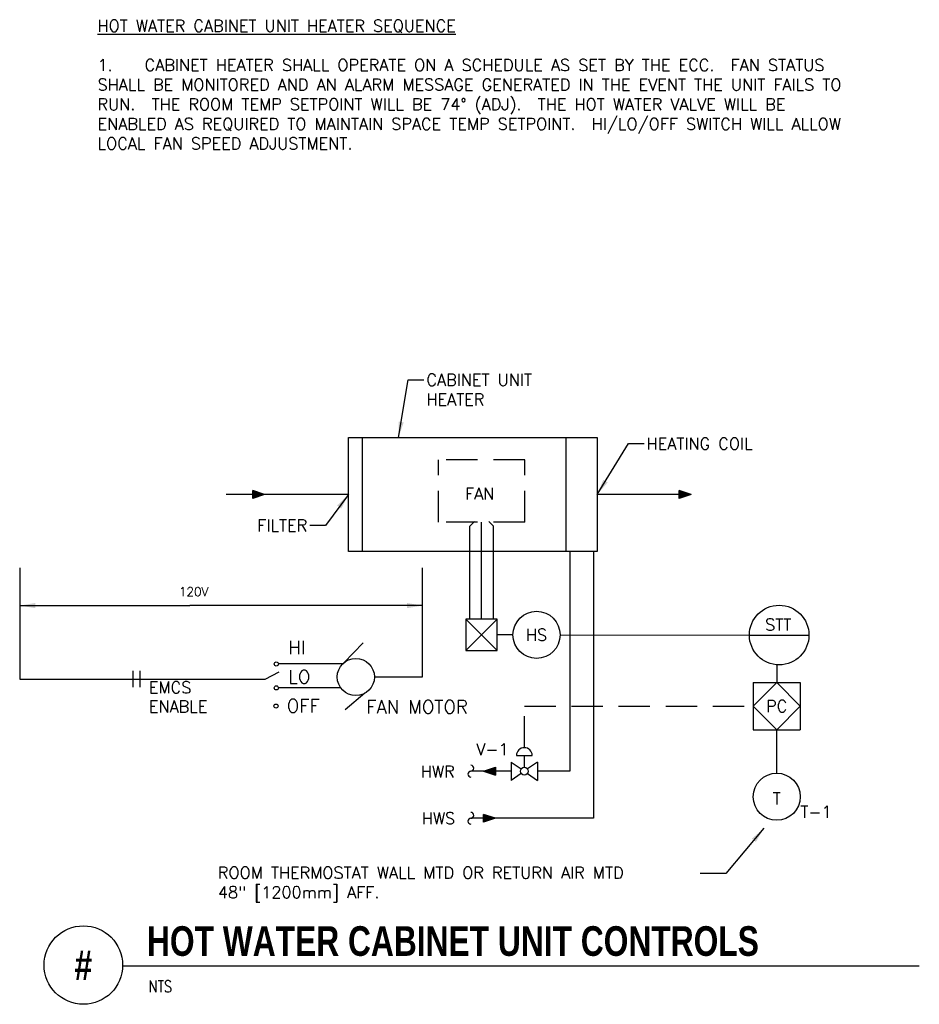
# Model space of a CAD drawing. Header units: inches. Extents: x 2.23 to 9.4, y 4.24 to 12.08.
import ezdxf
from ezdxf.enums import TextEntityAlignment as Align

# ---------------------------------------------------------------- set-up
doc = ezdxf.new("R2010")
doc.units = ezdxf.units.IN
doc.header["$MEASUREMENT"] = 0
doc.linetypes.add('HIDDEN', pattern=[0.375, 0.25, -0.125])
for name, color, linetype in [('M-DETL-HEVY', 5, 'Continuous'), ('M-DETL-MEDM', 4, 'Continuous'), ('M-DETL-TEXT', 2, 'Continuous')]:
    doc.layers.add(name, color=color, linetype=linetype)
doc.styles.add('BOLD', font='bold.shx', dxfattribs={"width": 0.9})
doc.styles.add('Romans', font='romans.shx')
doc.dimstyles.new('VA-Lead', dxfattribs={"dimtxt": 0.09375, "dimasz": 0.125, "dimexe": 0.125, "dimexo": 0.03125, "dimgap": 0.02, "dimtad": 0, "dimdec": 5, "dimzin": 0, "dimdsep": 46, "dimlunit": 4, "dimtxsty": 'Romans', "dimcen": 0.125, "dimclrd": 256, "dimclre": 256, "dimclrt": 256, "dimadec": 0, "dimazin": 0, "dimtfac": 1, "dimtdec": 5, "dimtofl": 0, "dimtmove": 0, "dimatfit": 3, "dimfxl": 1, "dimfrac": 2, "dimtolj": 1, "dimtzin": 0, "dimlwd": -1, "dimlwe": -1, "dimarcsym": 0})

# ---------------------------------------------------------------- blocks, each defined once
blk = doc.blocks.new('mbrkv')
for centre, start, end in [((0, -2.25), 90, 270), ((0, 2.25), 270, 90)]:
    blk.add_arc(centre, 2.25, start, end)

msp = doc.modelspace()

# ---------------------------------------------------------------- hatches: boundary and pattern name
at = {"layer": 'M-DETL-MEDM'}
h = msp.add_hatch(color=256, dxfattribs=at)
h.paths.add_polyline_path([(4.0892, 8.3316), (4.0892, 8.3003), (4.1829, 8.3003)])
h.paths.add_polyline_path([(4.1829, 8.3003), (4.0892, 8.3003), (4.0892, 8.2691)])
h = msp.add_hatch(color=256, dxfattribs=at)
h.paths.add_polyline_path([(7.4842, 8.3316), (7.4842, 8.3003), (7.5779, 8.3003)])
h.paths.add_polyline_path([(7.5779, 8.3003), (7.4842, 8.3003), (7.4842, 8.2691)])
h = msp.add_hatch(color=256, dxfattribs=at)
h.paths.add_polyline_path([(6.0208, 6.0653), (6.0208, 6.0966), (5.9271, 6.0966)])
h.paths.add_polyline_path([(5.9271, 6.0966), (6.0208, 6.0966), (6.0208, 6.1278)])
h = msp.add_hatch(color=256, dxfattribs=at)
h.paths.add_polyline_path([(5.9266, 5.7528), (5.9266, 5.7216), (6.0204, 5.7216)])
h.paths.add_polyline_path([(6.0204, 5.7216), (5.9266, 5.7216), (5.9266, 5.6903)])

# ---------------------------------------------------------------- linework, layer by layer
at = {"layer": 'M-DETL-HEVY', "linetype": 'Continuous'}
for p, q in [((4.8518, 8.7541), (6.8318, 8.7541)), ((4.8518, 7.8466), (4.8518, 8.7541)), ((4.9618, 7.8466), (4.9618, 8.7541)), ((6.5818, 8.7541), (6.5818, 7.8466)), ((6.8318, 8.7541), (6.8318, 7.8466)), ((6.8318, 7.8466), (4.8518, 7.8466)), ((4.813, 6.9594), (4.968, 7.1197)), ((4.9815, 6.7178), (4.8249, 6.5859))]:
    msp.add_line(p, q, dxfattribs=at)
msp.add_circle((4.9096, 6.8472), 0.1481, dxfattribs=at)
at = {"layer": 'M-DETL-MEDM', "linetype": 'HIDDEN'}
for p, q in [((6.2543, 8.5753), (5.5668, 8.5753)), ((5.5668, 8.0803), (5.5668, 8.5753)), ((6.2543, 8.0803), (6.2543, 8.5753)), ((6.2543, 8.0803), (5.5668, 8.0803))]:
    msp.add_line(p, q, dxfattribs=at)
at = {"layer": 'M-DETL-MEDM'}
for p, q in [((4.0892, 8.2691), (4.0892, 8.3316)), ((4.1829, 8.3003), (4.0892, 8.3316)), ((7.4842, 8.2691), (7.4842, 8.3316)), ((7.5779, 8.3003), (7.4842, 8.3316)), ((4.1829, 8.3003), (4.0892, 8.2691)), ((7.5779, 8.3003), (7.4842, 8.2691)), ((5.8168, 8.0491), (5.8532, 8.0855)), ((5.9106, 7.3075), (5.9106, 8.0803)), ((6.0043, 8.0491), (5.968, 8.0855)), ((5.8168, 7.3075), (5.8168, 8.0491)), ((6.0043, 7.3075), (6.0043, 8.0491)), ((5.7856, 7.0575), (6.0356, 7.3075)), ((5.7856, 7.3075), (6.0356, 7.0575)), ((6.1606, 7.1825), (6.0356, 7.1825)), ((6.5356, 7.1825), (8.0419, 7.1811)), ((8.0422, 7.181), (8.5166, 7.181)), ((8.2607, 6.9456), (8.2603, 6.8023)), ((3.1355, 6.8952), (3.1355, 6.7667)), ((3.1906, 6.8952), (3.1906, 6.7667)), ((8.0728, 6.8023), (8.4478, 6.8023)), ((8.0728, 6.8023), (8.0728, 6.4273)), ((8.2603, 6.8023), (8.0728, 6.6148)), ((8.4478, 6.6148), (8.2603, 6.8023)), ((8.4478, 6.8023), (8.4478, 6.4273)), ((8.0728, 6.6148), (8.2603, 6.4273)), ((8.2603, 6.4273), (8.4478, 6.6148)), ((8.0728, 6.4273), (8.4478, 6.4273)), ((8.2603, 6.0836), (8.2603, 6.4273)), ((6.1886, 6.2216), (6.3136, 6.2216)), ((6.2511, 6.1278), (6.2511, 6.2216)), ((5.9271, 6.0966), (6.0208, 6.1278)), ((6.0208, 6.1278), (6.0208, 6.0653)), ((6.1469, 6.1695), (6.2255, 6.1145)), ((6.1469, 6.1695), (6.1469, 6.0237)), ((6.3553, 6.1695), (6.2767, 6.1145)), ((6.3553, 6.1695), (6.3553, 6.0237)), ((5.9271, 6.0966), (6.0208, 6.0653)), ((6.2255, 6.0787), (6.1469, 6.0237)), ((6.2767, 6.0787), (6.3553, 6.0237)), ((5.9266, 5.6903), (5.9266, 5.7528)), ((6.0204, 5.7216), (5.9266, 5.7528)), ((6.0204, 5.7216), (5.9266, 5.6903))]:
    msp.add_line(p, q, dxfattribs=at)
at = {"layer": 'M-DETL-MEDM', "linetype": 'Continuous'}
for p, q in [((4.8518, 8.3003), (3.8766, 8.3003)), ((7.5779, 8.3003), (6.8318, 8.3003)), ((6.6131, 7.8466), (6.6131, 6.0966)), ((6.8006, 7.8466), (6.8006, 5.7216)), ((2.2337, 7.7156), (2.2337, 6.8309)), ((5.4411, 6.8494), (5.4411, 7.7156)), ((4.8038, 6.9508), (4.2929, 6.9508)), ((2.2337, 6.8309), (4.1889, 6.8309)), ((4.1889, 6.8309), (4.2989, 6.8892)), ((5.0577, 6.8494), (5.4411, 6.8494)), ((4.7899, 6.7601), (4.2926, 6.7601)), ((6.1469, 6.0966), (5.8253, 6.0966)), ((6.6131, 6.0966), (6.3553, 6.0966)), ((6.8006, 5.7216), (5.8253, 5.7216))]:
    msp.add_line(p, q, dxfattribs=at)
at = {"layer": 'M-DETL-MEDM'}
msp.add_lwpolyline([(5.7856, 7.3075), (5.7856, 7.0575), (6.0356, 7.0575), (6.0356, 7.3075)], close=True, dxfattribs=at)
at = {"layer": 'M-DETL-MEDM', "linetype": 'HIDDEN'}
msp.add_lwpolyline([(6.2511, 6.2841), (6.2511, 6.6148), (8.0728, 6.6148)], dxfattribs=at)
at = {"layer": 'M-DETL-MEDM'}
for centre, radius in [((8.2794, 7.181), 0.2372), ((6.3481, 7.1825), 0.1875), ((6.2511, 6.0966), 0.0312), ((8.2603, 5.8934), 0.1875)]:
    msp.add_circle(centre, radius, dxfattribs=at)
at = {"layer": 'M-DETL-MEDM', "linetype": 'Continuous'}
for centre in [(4.2764, 6.9508), (4.2761, 6.7601), (4.2739, 6.6152)]:
    msp.add_circle(centre, 0.0165, dxfattribs=at)
at = {"layer": 'M-DETL-MEDM'}
msp.add_arc((6.2511, 6.2216), 0.0625, 0, 180, dxfattribs=at)
at = {"layer": 'M-DETL-TEXT'}
msp.add_line((3.0532, 4.5481), (9.3951, 4.5481), dxfattribs=at)
msp.add_circle((2.7407, 4.553), 0.3125, dxfattribs=at)

# ---------------------------------------------------------------- block references
at = {"layer": 'M-DETL-MEDM', "linetype": 'Continuous', "xscale": 0.01041666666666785, "yscale": 0.01041666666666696, "zscale": 0.010416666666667, "rotation": 180}
for p in [(5.8253, 6.0966), (5.8253, 5.7216)]:
    msp.add_blockref('mbrkv', p, dxfattribs=at)

# ---------------------------------------------------------------- texts
at = {"layer": 'M-DETL-TEXT', "style": 'Romans'}
for s, height, p in [('STT', 0.09375, (8.2722, 7.2638)), ('HS', 0.09375, (6.3481, 7.1825)), ('PC', 0.09375, (8.2603, 6.6148)), ('T', 0.0938, (8.2603, 5.8789))]:
    msp.add_text(s, height=height, dxfattribs=at).set_placement(p, align=Align.MIDDLE_CENTER)
for s, p in [('EMCS ', (3.2618, 6.7169)), ('ENABLE', (3.2618, 6.565))]:
    msp.add_text(s, height=0.0938, dxfattribs=at).set_placement(p)
at = {"layer": 'M-DETL-TEXT', "width": 0.8}
for s, height, style, p in [('HOT WATER CABINET UNIT CONTROLS', 0.23622, 'BOLD', (3.2469, 4.6262)), ('NTS', 0.09375, 'Romans', (3.2608, 4.3364))]:
    msp.add_text(s, height=height, dxfattribs=dict(at, style=style)).set_placement(p)
at = {"layer": 'M-DETL-TEXT', "style": 'BOLD', "width": 0.8}
msp.add_text('#', height=0.2362, dxfattribs=at).set_placement((2.7407, 4.553), align=Align.MIDDLE)
at = {"layer": 'M-DETL-TEXT', "style": 'Romans'}
for s, insert, char_height, width, attachment_point in [('{\\LHOT WATER CABINET UNIT HEATER SEQUENCE \\P} \\P1.^ICABINET HEATER SHALL OPERATE ON A SCHEDULE AS SET BY THE ECC.  FAN STATUS SHALL BE MONITORED AND AN ALARM MESSAGE GENERATED IN THE EVENT THE UNIT FAILS TO RUN.  THE ROOM TEMP SETPOINT WILL BE 74° (ADJ).  THE HOT WATER VALVE WILL BE ENABLED AS REQUIRED TO MAINTAIN SPACE TEMP SETPOINT.  HI/LO/OFF SWITCH WILL ALLOW LOCAL FAN SPEED ADJUSTMENT.{\\L\\P}', (2.8531, 12.0794), 0.09375, 6.524825, 1), ('FAN', (5.779, 8.353), 0.09375, 0.223214, 1), ('120V', (3.5008, 7.5615), 0.07031, 0.235668, 1), ('HI', (4.3724, 7.1343), 0.10547, 0.104741, 1), ('LO', (4.3715, 6.9008), 0.10547, 0.189844, 1), ('OFF', (4.3599, 6.6701), 0.10547, 0.288039, 1), ('FAN MOTOR', (4.9928, 6.6613), 0.10547, 0.909941, 1), ('T-1', (8.5728, 5.7732), 0.09375, 0.232143, 5)]:
    msp.add_mtext(s, dxfattribs=dict(at, insert=insert, char_height=char_height, width=width, attachment_point=attachment_point))
at = {"layer": 'M-DETL-TEXT', "char_height": 0.09375, "style": 'Romans'}
for s, insert, attachment_point in [('CABINET UNIT\\PHEATER', (5.4715, 9.2598), 1), ('HEATING COIL', (7.224, 8.7518), 1), ('FILTER', (4.5225, 8.0063), 9), ('V-1', (6.1261, 6.2711), 6), ('HWR', (5.6962, 6.0936), 6), ('HWS', (5.7003, 5.7216), 6), ('ROOM THERMOSTAT WALL MTD OR RETURN AIR MTD\\P48" [1200mm] AFF.', (3.8114, 5.3354), 1)]:
    msp.add_mtext(s, dxfattribs=dict(at, insert=insert, attachment_point=attachment_point))

# ---------------------------------------------------------------- leaders
at = {"layer": 'M-DETL-TEXT', "annotation_type": 0, "has_hookline": 1}
for points, hookline_direction, text_width in [([(5.2494, 8.7541), (5.3265, 9.2129), (5.4515, 9.2129)], 0, 0.9375), ([(6.8318, 8.3003), (7.079, 8.7049), (7.204, 8.7049)], 0, 0.9375), ([(4.8518, 8.3003), (4.6675, 8.0532), (4.5425, 8.0532)], 1, 0.4107)]:
    msp.add_leader(points, dimstyle='VA-Lead', dxfattribs=dict(at, hookline_direction=hookline_direction, text_width=text_width))
at = {"layer": 'M-DETL-TEXT'}
for points in [[(2.2337, 7.4155), (3.5874, 7.4155)], [(5.4411, 7.4155), (3.5874, 7.4155)], [(8.1584, 5.6421), (7.856, 5.2814), (7.6512, 5.2814)]]:
    msp.add_leader(points, dimstyle='VA-Lead', dxfattribs=at)

doc.saveas('drawing.dxf')
